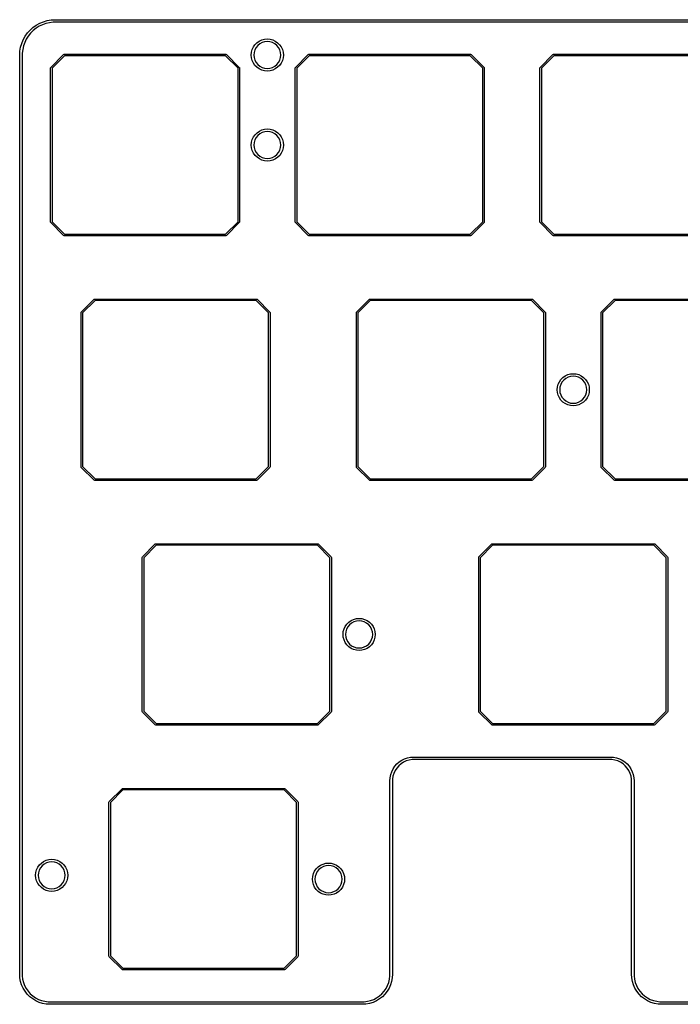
# Model space of a CAD drawing. Extents: x 44 to 254, y -124 to -47.
# Tile 1 of 4: x 44 to 96, y -124 to -47. Entities that reach past the tile are written whole.
import ezdxf

# ---------------------------------------------------------------- set-up
doc = ezdxf.new("R2010")
doc.units = 0
doc.layers.add('BLACK', color=7, linetype='CONTINUOUS')

msp = doc.modelspace()

# ---------------------------------------------------------------- linework, layer by layer
at = {"layer": 'BLACK', "linetype": 'CONTINUOUS'}
for p, q in [((46.0611, -47.5479), (46.3574, -47.4625)), ((46.3574, -47.4625), (46.6614, -47.4109)), ((46.6614, -47.4109), (46.9693, -47.3936)), ((46.9693, -47.3936), (46.9693, -47.3936)), ((46.9693, -47.3936), (251.469, -47.3936)), ((44.8193, -48.429), (45.0248, -48.199)), ((45.0248, -48.199), (45.2547, -47.9935)), ((45.2675, -48.2392), (45.0649, -48.4417)), ((45.2547, -47.9935), (45.5062, -47.8151)), ((45.4914, -48.0606), (45.2675, -48.2392)), ((45.7339, -47.9082), (45.4914, -48.0606)), ((45.5062, -47.8151), (45.7761, -47.6659)), ((45.9919, -47.784), (45.7339, -47.9082)), ((45.7761, -47.6659), (46.0611, -47.5479)), ((46.2623, -47.6894), (45.9919, -47.784)), ((46.5415, -47.6256), (46.2623, -47.6894)), ((46.8261, -47.5936), (46.5415, -47.6256)), ((46.9693, -47.5936), (46.8261, -47.5936)), ((251.469, -47.5936), (46.9693, -47.5936)), ((46.9693, -47.5936), (46.9693, -47.5936)), ((44.3736, -49.2353), (44.4917, -48.9504)), ((44.4917, -48.9504), (44.6408, -48.6805)), ((44.734, -48.9081), (44.6097, -49.1662)), ((44.6408, -48.6805), (44.8193, -48.429)), ((44.8864, -48.6656), (44.734, -48.9081)), ((45.0649, -48.4417), (44.8864, -48.6656)), ((62.8693, -49.061), (63.0668, -48.969)), ((63.0668, -48.969), (63.2773, -48.9126)), ((63.2773, -48.9126), (63.4943, -48.8936)), ((63.4943, -48.8936), (63.7114, -48.9126)), ((63.7114, -48.9126), (63.9219, -48.969)), ((63.9219, -48.969), (64.1193, -49.061)), ((44.2366, -49.8357), (44.2883, -49.5316)), ((44.2883, -49.5316), (44.3736, -49.2353)), ((44.4514, -49.7158), (44.4193, -50.0004)), ((44.5151, -49.4365), (44.4514, -49.7158)), ((44.6097, -49.1662), (44.5151, -49.4365)), ((62.2633, -49.9265), (62.3197, -49.716)), ((62.3197, -49.716), (62.4118, -49.5186)), ((62.4118, -49.5186), (62.5368, -49.3401)), ((62.5196, -49.7398), (62.4595, -49.9377)), ((62.6171, -49.5574), (62.5196, -49.7398)), ((62.5368, -49.3401), (62.6908, -49.186)), ((62.7483, -49.3975), (62.6171, -49.5574)), ((62.6908, -49.186), (62.8693, -49.061)), ((62.9082, -49.2663), (62.7483, -49.3975)), ((63.0906, -49.1688), (62.9082, -49.2663)), ((63.2885, -49.1088), (63.0906, -49.1688)), ((63.4943, -49.0885), (63.2885, -49.1088)), ((63.7002, -49.1088), (63.4943, -49.0885)), ((63.8981, -49.1688), (63.7002, -49.1088)), ((64.0805, -49.2663), (63.8981, -49.1688)), ((64.2404, -49.3975), (64.0805, -49.2663)), ((64.1193, -49.061), (64.2978, -49.186)), ((64.3716, -49.5574), (64.2404, -49.3975)), ((64.2978, -49.186), (64.4519, -49.3401)), ((64.4691, -49.7398), (64.3716, -49.5574)), ((64.4519, -49.3401), (64.5769, -49.5186)), ((64.5291, -49.9377), (64.4691, -49.7398)), ((64.5769, -49.5186), (64.6689, -49.716)), ((64.6689, -49.716), (64.7253, -49.9265)), ((44.2193, -50.1436), (44.2366, -49.8357)), ((44.2193, -121.694), (44.2193, -50.1436)), ((44.2193, -50.1436), (44.2193, -50.1436)), ((44.4193, -50.0004), (44.4193, -50.1436)), ((44.4193, -50.1436), (44.4193, -50.1436)), ((44.4193, -50.1436), (44.4193, -121.694)), ((46.6326, -51.1076), (47.6326, -50.1076)), ((47.6999, -50.21), (46.735, -51.1749)), ((47.6326, -50.1076), (47.675, -50.09)), ((47.675, -50.09), (60.275, -50.09)), ((60.2501, -50.21), (47.6999, -50.21)), ((61.215, -51.1749), (60.2501, -50.21)), ((60.275, -50.09), (60.3174, -50.1076)), ((60.3174, -50.1076), (60.3174, -50.1076)), ((60.3174, -50.1076), (61.3174, -51.1076)), ((62.2443, -50.1436), (62.2633, -49.9265)), ((62.2633, -50.3606), (62.2443, -50.1436)), ((62.3197, -50.5711), (62.2633, -50.3606)), ((62.4118, -50.7686), (62.3197, -50.5711)), ((62.4595, -49.9377), (62.4392, -50.1436)), ((62.4392, -50.1436), (62.4595, -50.3494)), ((62.4595, -50.3494), (62.5196, -50.5473)), ((62.5196, -50.5473), (62.6171, -50.7297)), ((64.3716, -50.7297), (64.4691, -50.5473)), ((64.4691, -50.5473), (64.5291, -50.3494)), ((64.5494, -50.1436), (64.5291, -49.9377)), ((64.5291, -50.3494), (64.5494, -50.1436)), ((64.6689, -50.5711), (64.5769, -50.7686)), ((64.7253, -50.3606), (64.6689, -50.5711)), ((64.7253, -49.9265), (64.7443, -50.1436)), ((64.7443, -50.1436), (64.7253, -50.3606)), ((65.6826, -51.1076), (66.6826, -50.1076)), ((66.7499, -50.21), (65.785, -51.1749)), ((66.6826, -50.1076), (66.725, -50.09)), ((66.725, -50.09), (79.325, -50.09)), ((79.3001, -50.21), (66.7499, -50.21)), ((80.265, -51.1749), (79.3001, -50.21)), ((79.325, -50.09), (79.3674, -50.1076)), ((79.3674, -50.1076), (79.3674, -50.1076)), ((79.3674, -50.1076), (80.3674, -51.1076)), ((84.7326, -51.1076), (85.7326, -50.1076)), ((85.7999, -50.21), (84.835, -51.1749)), ((85.7326, -50.1076), (85.775, -50.09)), ((85.775, -50.09), (98.375, -50.09)), ((98.3501, -50.21), (85.7999, -50.21)), ((46.615, -51.15), (46.6326, -51.1076)), ((46.615, -63.15), (46.615, -51.15)), ((46.6326, -51.1076), (46.6326, -51.1076)), ((46.735, -51.1749), (46.735, -63.1251)), ((61.215, -63.1251), (61.215, -51.1749)), ((61.3174, -51.1076), (61.3219, -51.1183)), ((61.3219, -51.1183), (61.335, -51.15)), ((61.335, -51.15), (61.335, -63.15)), ((62.5368, -50.9471), (62.4118, -50.7686)), ((62.6908, -51.1011), (62.5368, -50.9471)), ((62.6171, -50.7297), (62.7483, -50.8896)), ((62.8693, -51.2261), (62.6908, -51.1011)), ((62.7483, -50.8896), (62.9082, -51.0208)), ((63.0668, -51.3182), (62.8693, -51.2261)), ((62.9082, -51.0208), (63.0906, -51.1183)), ((63.2773, -51.3746), (63.0668, -51.3182)), ((63.0906, -51.1183), (63.2885, -51.1784)), ((63.2885, -51.1784), (63.4943, -51.1987)), ((63.4943, -51.1987), (63.7002, -51.1784)), ((63.7002, -51.1784), (63.8981, -51.1183)), ((63.9219, -51.3182), (63.7114, -51.3746)), ((63.8981, -51.1183), (64.0805, -51.0208)), ((64.1193, -51.2261), (63.9219, -51.3182)), ((64.0805, -51.0208), (64.2404, -50.8896)), ((64.2978, -51.1011), (64.1193, -51.2261)), ((64.2404, -50.8896), (64.3716, -50.7297)), ((64.4519, -50.9471), (64.2978, -51.1011)), ((64.5769, -50.7686), (64.4519, -50.9471)), ((65.665, -51.15), (65.6826, -51.1076)), ((65.665, -63.15), (65.665, -51.15)), ((65.6826, -51.1076), (65.6826, -51.1076)), ((65.785, -51.1749), (65.785, -63.1251)), ((80.265, -63.1251), (80.265, -51.1749)), ((80.3674, -51.1076), (80.3719, -51.1183)), ((80.3719, -51.1183), (80.385, -51.15)), ((80.385, -51.15), (80.385, -63.15)), ((84.715, -51.15), (84.7326, -51.1076)), ((84.715, -63.15), (84.715, -51.15)), ((84.7326, -51.1076), (84.7326, -51.1076)), ((84.835, -51.1749), (84.835, -63.1251)), ((63.4943, -51.3936), (63.2773, -51.3746)), ((63.7114, -51.3746), (63.4943, -51.3936)), ((63.0725, -55.9754), (63.2829, -55.919)), ((63.2829, -55.919), (63.5, -55.9)), ((63.5, -55.9), (63.7171, -55.919)), ((63.7171, -55.919), (63.9275, -55.9754)), ((62.3254, -56.7225), (62.4175, -56.525)), ((62.4175, -56.525), (62.5424, -56.3465)), ((62.6227, -56.5638), (62.5252, -56.7462)), ((62.5424, -56.3465), (62.6965, -56.1924)), ((62.7539, -56.4039), (62.6227, -56.5638)), ((62.6965, -56.1924), (62.875, -56.0675)), ((62.9138, -56.2727), (62.7539, -56.4039)), ((62.875, -56.0675), (63.0725, -55.9754)), ((63.0962, -56.1752), (62.9138, -56.2727)), ((63.2942, -56.1152), (63.0962, -56.1752)), ((63.5, -56.0949), (63.2942, -56.1152)), ((63.7058, -56.1152), (63.5, -56.0949)), ((63.9038, -56.1752), (63.7058, -56.1152)), ((64.0862, -56.2727), (63.9038, -56.1752)), ((63.9275, -55.9754), (64.125, -56.0675)), ((64.2461, -56.4039), (64.0862, -56.2727)), ((64.125, -56.0675), (64.3035, -56.1924)), ((64.3773, -56.5638), (64.2461, -56.4039)), ((64.3035, -56.1924), (64.4576, -56.3465)), ((64.4748, -56.7462), (64.3773, -56.5638)), ((64.4576, -56.3465), (64.5825, -56.525)), ((64.5825, -56.525), (64.6746, -56.7225)), ((62.25, -57.15), (62.269, -56.9329)), ((62.269, -57.3671), (62.25, -57.15)), ((62.269, -56.9329), (62.3254, -56.7225)), ((62.3254, -57.5775), (62.269, -57.3671)), ((62.4652, -56.9442), (62.4449, -57.15)), ((62.4449, -57.15), (62.4652, -57.3558)), ((62.5252, -56.7462), (62.4652, -56.9442)), ((62.4652, -57.3558), (62.5252, -57.5538)), ((64.5348, -56.9442), (64.4748, -56.7462)), ((64.4748, -57.5538), (64.5348, -57.3558)), ((64.5551, -57.15), (64.5348, -56.9442)), ((64.5348, -57.3558), (64.5551, -57.15)), ((64.6746, -56.7225), (64.731, -56.9329)), ((64.731, -57.3671), (64.6746, -57.5775)), ((64.731, -56.9329), (64.75, -57.15)), ((64.75, -57.15), (64.731, -57.3671)), ((62.4175, -57.775), (62.3254, -57.5775)), ((62.5424, -57.9535), (62.4175, -57.775)), ((62.5252, -57.5538), (62.6227, -57.7362)), ((62.6965, -58.1076), (62.5424, -57.9535)), ((62.6227, -57.7362), (62.7539, -57.8961)), ((62.875, -58.2325), (62.6965, -58.1076)), ((62.7539, -57.8961), (62.9138, -58.0273)), ((63.0725, -58.3246), (62.875, -58.2325)), ((62.9138, -58.0273), (63.0962, -58.1248)), ((63.0962, -58.1248), (63.2942, -58.1848)), ((63.2942, -58.1848), (63.5, -58.2051)), ((63.5, -58.2051), (63.7058, -58.1848)), ((63.7058, -58.1848), (63.9038, -58.1248)), ((63.9038, -58.1248), (64.0862, -58.0273)), ((64.125, -58.2325), (63.9275, -58.3246)), ((64.0862, -58.0273), (64.2461, -57.8961)), ((64.3035, -58.1076), (64.125, -58.2325)), ((64.2461, -57.8961), (64.3773, -57.7362)), ((64.4576, -57.9535), (64.3035, -58.1076)), ((64.3773, -57.7362), (64.4748, -57.5538)), ((64.5825, -57.775), (64.4576, -57.9535)), ((64.6746, -57.5775), (64.5825, -57.775)), ((63.2829, -58.381), (63.0725, -58.3246)), ((63.5, -58.4), (63.2829, -58.381)), ((63.7171, -58.381), (63.5, -58.4)), ((63.9275, -58.3246), (63.7171, -58.381)), ((46.6326, -63.1924), (46.615, -63.15)), ((47.6326, -64.1924), (46.6326, -63.1924)), ((46.735, -63.1251), (47.6999, -64.09)), ((60.2501, -64.09), (61.215, -63.1251)), ((61.3174, -63.1924), (60.3174, -64.1924)), ((61.335, -63.15), (61.3174, -63.1924)), ((65.6826, -63.1924), (65.665, -63.15)), ((66.6826, -64.1924), (65.6826, -63.1924)), ((65.785, -63.1251), (66.7499, -64.09)), ((79.3001, -64.09), (80.265, -63.1251)), ((80.3674, -63.1924), (79.3674, -64.1924)), ((80.385, -63.15), (80.3674, -63.1924)), ((84.7326, -63.1924), (84.715, -63.15)), ((85.7326, -64.1924), (84.7326, -63.1924)), ((84.835, -63.1251), (85.7999, -64.09)), ((47.675, -64.21), (47.6326, -64.1924)), ((60.275, -64.21), (47.675, -64.21)), ((47.6999, -64.09), (60.2501, -64.09)), ((60.3174, -64.1924), (60.275, -64.21)), ((60.3174, -64.1924), (60.3174, -64.1924)), ((66.725, -64.21), (66.6826, -64.1924)), ((79.325, -64.21), (66.725, -64.21)), ((66.7499, -64.09), (79.3001, -64.09)), ((79.3674, -64.1924), (79.325, -64.21)), ((79.3674, -64.1924), (79.3674, -64.1924)), ((85.775, -64.21), (85.7326, -64.1924)), ((98.375, -64.21), (85.775, -64.21)), ((85.7999, -64.09), (98.3501, -64.09)), ((49.0156, -70.1576), (50.0156, -69.1576)), ((50.0829, -69.26), (49.118, -70.2249)), ((50.0156, -69.1576), (50.058, -69.14)), ((50.058, -69.14), (62.658, -69.14)), ((62.6331, -69.26), (50.0829, -69.26)), ((63.598, -70.2249), (62.6331, -69.26)), ((62.658, -69.14), (62.7004, -69.1576)), ((62.7004, -69.1576), (62.7004, -69.1576)), ((62.7004, -69.1576), (63.7004, -70.1576)), ((70.4451, -70.1576), (71.4451, -69.1576)), ((71.5124, -69.26), (70.5475, -70.2249)), ((71.4451, -69.1576), (71.4875, -69.14)), ((71.4875, -69.14), (84.0875, -69.14)), ((84.0626, -69.26), (71.5124, -69.26)), ((85.0275, -70.2249), (84.0626, -69.26)), ((84.0875, -69.14), (84.1299, -69.1576)), ((84.1299, -69.1576), (84.1299, -69.1576)), ((84.1299, -69.1576), (85.1299, -70.1576)), ((89.4951, -70.1576), (90.4951, -69.1576)), ((90.5624, -69.26), (89.5975, -70.2249)), ((90.4951, -69.1576), (90.5375, -69.14)), ((90.5375, -69.14), (103.137, -69.14)), ((103.113, -69.26), (90.5624, -69.26)), ((48.998, -70.2), (49.0156, -70.1576)), ((48.998, -82.2), (48.998, -70.2)), ((49.118, -70.2249), (49.118, -82.1751)), ((63.598, -82.1751), (63.598, -70.2249)), ((63.7004, -70.1576), (63.718, -70.2)), ((63.718, -70.2), (63.718, -82.2)), ((70.4275, -70.2), (70.4451, -70.1576)), ((70.4275, -82.2), (70.4275, -70.2)), ((70.5475, -70.2249), (70.5475, -82.1751)), ((85.0275, -82.1751), (85.0275, -70.2249)), ((85.1299, -70.1576), (85.1475, -70.2)), ((85.1475, -70.2), (85.1475, -82.2)), ((89.4775, -70.2), (89.4951, -70.1576)), ((89.4775, -82.2), (89.4775, -70.2)), ((89.5975, -70.2249), (89.5975, -82.1751)), ((86.6875, -75.1175), (86.885, -75.0254)), ((86.885, -75.0254), (87.0954, -74.969)), ((87.0954, -74.969), (87.3125, -74.95)), ((87.3125, -74.95), (87.5296, -74.969)), ((87.5296, -74.969), (87.74, -75.0254)), ((87.74, -75.0254), (87.9375, -75.1175)), ((86.0815, -75.9829), (86.1379, -75.7725)), ((86.1379, -75.7725), (86.23, -75.575)), ((86.23, -75.575), (86.3549, -75.3965)), ((86.3377, -75.7962), (86.2777, -75.9942)), ((86.4352, -75.6138), (86.3377, -75.7962)), ((86.3549, -75.3965), (86.509, -75.2424)), ((86.5664, -75.4539), (86.4352, -75.6138)), ((86.509, -75.2424), (86.6875, -75.1175)), ((86.7263, -75.3227), (86.5664, -75.4539)), ((86.9087, -75.2252), (86.7263, -75.3227)), ((87.1067, -75.1652), (86.9087, -75.2252)), ((87.3125, -75.1449), (87.1067, -75.1652)), ((87.5183, -75.1652), (87.3125, -75.1449)), ((87.7163, -75.2252), (87.5183, -75.1652)), ((87.8987, -75.3227), (87.7163, -75.2252)), ((88.0586, -75.4539), (87.8987, -75.3227)), ((87.9375, -75.1175), (88.116, -75.2424)), ((88.1898, -75.6138), (88.0586, -75.4539)), ((88.116, -75.2424), (88.2701, -75.3965)), ((88.2873, -75.7962), (88.1898, -75.6138)), ((88.2701, -75.3965), (88.395, -75.575)), ((88.3473, -75.9942), (88.2873, -75.7962)), ((88.395, -75.575), (88.4871, -75.7725)), ((88.4871, -75.7725), (88.5435, -75.9829)), ((86.0625, -76.2), (86.0815, -75.9829)), ((86.0815, -76.4171), (86.0625, -76.2)), ((86.1379, -76.6275), (86.0815, -76.4171)), ((86.23, -76.825), (86.1379, -76.6275)), ((86.2777, -75.9942), (86.2574, -76.2)), ((86.2574, -76.2), (86.2777, -76.4058)), ((86.2777, -76.4058), (86.3377, -76.6038)), ((86.3377, -76.6038), (86.4352, -76.7862)), ((88.1898, -76.7862), (88.2873, -76.6038)), ((88.2873, -76.6038), (88.3473, -76.4058)), ((88.3676, -76.2), (88.3473, -75.9942)), ((88.3473, -76.4058), (88.3676, -76.2)), ((88.4871, -76.6275), (88.395, -76.825)), ((88.5435, -76.4171), (88.4871, -76.6275)), ((88.5435, -75.9829), (88.5625, -76.2)), ((88.5625, -76.2), (88.5435, -76.4171)), ((86.3549, -77.0035), (86.23, -76.825)), ((86.509, -77.1576), (86.3549, -77.0035)), ((86.4352, -76.7862), (86.5664, -76.9461)), ((86.6875, -77.2825), (86.509, -77.1576)), ((86.5664, -76.9461), (86.7263, -77.0773)), ((86.885, -77.3746), (86.6875, -77.2825)), ((86.7263, -77.0773), (86.9087, -77.1748)), ((87.0954, -77.431), (86.885, -77.3746)), ((86.9087, -77.1748), (87.1067, -77.2348)), ((87.1067, -77.2348), (87.3125, -77.2551)), ((87.3125, -77.2551), (87.5183, -77.2348)), ((87.5183, -77.2348), (87.7163, -77.1748)), ((87.74, -77.3746), (87.5296, -77.431)), ((87.7163, -77.1748), (87.8987, -77.0773)), ((87.9375, -77.2825), (87.74, -77.3746)), ((87.8987, -77.0773), (88.0586, -76.9461)), ((88.116, -77.1576), (87.9375, -77.2825)), ((88.0586, -76.9461), (88.1898, -76.7862)), ((88.2701, -77.0035), (88.116, -77.1576)), ((88.395, -76.825), (88.2701, -77.0035)), ((87.3125, -77.45), (87.0954, -77.431)), ((87.5296, -77.431), (87.3125, -77.45)), ((49.0156, -82.2424), (48.998, -82.2)), ((50.0156, -83.2424), (49.0156, -82.2424)), ((49.118, -82.1751), (50.0829, -83.14)), ((62.6331, -83.14), (63.598, -82.1751)), ((63.7004, -82.2424), (62.7004, -83.2424)), ((63.718, -82.2), (63.7004, -82.2424)), ((70.4451, -82.2424), (70.4275, -82.2)), ((71.4451, -83.2424), (70.4451, -82.2424)), ((70.5475, -82.1751), (71.5124, -83.14)), ((84.0626, -83.14), (85.0275, -82.1751)), ((85.1299, -82.2424), (84.1299, -83.2424)), ((85.1475, -82.2), (85.1299, -82.2424)), ((89.4951, -82.2424), (89.4775, -82.2)), ((90.4951, -83.2424), (89.4951, -82.2424)), ((89.5975, -82.1751), (90.5624, -83.14)), ((50.058, -83.26), (50.0156, -83.2424)), ((62.658, -83.26), (50.058, -83.26)), ((50.0829, -83.14), (62.6331, -83.14)), ((62.7004, -83.2424), (62.658, -83.26)), ((62.7004, -83.2424), (62.7004, -83.2424)), ((71.4875, -83.26), (71.4451, -83.2424)), ((84.0875, -83.26), (71.4875, -83.26)), ((71.5124, -83.14), (84.0626, -83.14)), ((84.1299, -83.2424), (84.0875, -83.26)), ((84.1299, -83.2424), (84.1299, -83.2424)), ((90.5375, -83.26), (90.4951, -83.2424)), ((103.137, -83.26), (90.5375, -83.26)), ((90.5624, -83.14), (103.113, -83.14)), ((53.7776, -89.2076), (54.7776, -88.2076)), ((54.8449, -88.31), (53.88, -89.2749)), ((54.7776, -88.2076), (54.82, -88.19)), ((54.82, -88.19), (67.42, -88.19)), ((67.3951, -88.31), (54.8449, -88.31)), ((68.36, -89.2749), (67.3951, -88.31)), ((67.42, -88.19), (67.4624, -88.2076)), ((67.4624, -88.2076), (67.4624, -88.2076)), ((67.4624, -88.2076), (68.4624, -89.2076)), ((79.9701, -89.2076), (80.9701, -88.2076)), ((81.0374, -88.31), (80.0725, -89.2749)), ((80.9701, -88.2076), (81.0125, -88.19)), ((81.0125, -88.19), (93.6125, -88.19)), ((93.5876, -88.31), (81.0374, -88.31)), ((94.5525, -89.2749), (93.5876, -88.31)), ((93.6125, -88.19), (93.6549, -88.2076)), ((93.6549, -88.2076), (93.6549, -88.2076)), ((93.6549, -88.2076), (94.6549, -89.2076)), ((53.76, -89.25), (53.7776, -89.2076)), ((53.76, -101.25), (53.76, -89.25)), ((53.88, -89.2749), (53.88, -101.225)), ((68.36, -101.225), (68.36, -89.2749)), ((68.4624, -89.2076), (68.48, -89.25)), ((68.48, -89.25), (68.48, -101.25)), ((79.9525, -89.25), (79.9701, -89.2076)), ((79.9525, -101.25), (79.9525, -89.25)), ((80.0725, -89.2749), (80.0725, -101.225)), ((94.5525, -101.225), (94.5525, -89.2749)), ((94.6549, -89.2076), (94.6725, -89.25)), ((94.6725, -89.25), (94.6725, -101.25)), ((69.8403, -94.2924), (70.0187, -94.1675)), ((70.0187, -94.1675), (70.2162, -94.0754)), ((70.24, -94.2752), (70.0576, -94.3727)), ((70.2162, -94.0754), (70.4267, -94.019)), ((70.4379, -94.2152), (70.24, -94.2752)), ((70.4267, -94.019), (70.6437, -94)), ((70.6437, -94.1949), (70.4379, -94.2152)), ((70.6437, -94), (70.8608, -94.019)), ((70.8496, -94.2152), (70.6437, -94.1949)), ((71.0475, -94.2752), (70.8496, -94.2152)), ((70.8608, -94.019), (71.0713, -94.0754)), ((71.2299, -94.3727), (71.0475, -94.2752)), ((71.0713, -94.0754), (71.2687, -94.1675)), ((71.2687, -94.1675), (71.4472, -94.2924)), ((69.3937, -95.25), (69.4127, -95.0329)), ((69.4127, -95.0329), (69.4691, -94.8225)), ((69.4691, -94.8225), (69.5612, -94.625)), ((69.5612, -94.625), (69.6862, -94.4465)), ((69.6089, -95.0442), (69.5887, -95.25)), ((69.669, -94.8462), (69.6089, -95.0442)), ((69.7665, -94.6638), (69.669, -94.8462)), ((69.6862, -94.4465), (69.8403, -94.2924)), ((69.8977, -94.5039), (69.7665, -94.6638)), ((70.0576, -94.3727), (69.8977, -94.5039)), ((71.3898, -94.5039), (71.2299, -94.3727)), ((71.521, -94.6638), (71.3898, -94.5039)), ((71.4472, -94.2924), (71.6013, -94.4465)), ((71.6185, -94.8462), (71.521, -94.6638)), ((71.6013, -94.4465), (71.7263, -94.625)), ((71.6786, -95.0442), (71.6185, -94.8462)), ((71.6988, -95.25), (71.6786, -95.0442)), ((71.7263, -94.625), (71.8184, -94.8225)), ((71.8184, -94.8225), (71.8748, -95.0329)), ((71.8748, -95.0329), (71.8937, -95.25)), ((69.4127, -95.4671), (69.3937, -95.25)), ((69.4691, -95.6775), (69.4127, -95.4671)), ((69.5612, -95.875), (69.4691, -95.6775)), ((69.5887, -95.25), (69.6089, -95.4558)), ((69.6089, -95.4558), (69.669, -95.6538)), ((69.669, -95.6538), (69.7665, -95.8362)), ((71.521, -95.8362), (71.6185, -95.6538)), ((71.6185, -95.6538), (71.6786, -95.4558)), ((71.6786, -95.4558), (71.6988, -95.25)), ((71.8184, -95.6775), (71.7263, -95.875)), ((71.8748, -95.4671), (71.8184, -95.6775)), ((71.8937, -95.25), (71.8748, -95.4671)), ((69.6862, -96.0535), (69.5612, -95.875)), ((69.8403, -96.2076), (69.6862, -96.0535)), ((69.7665, -95.8362), (69.8977, -95.9961)), ((70.0187, -96.3325), (69.8403, -96.2076)), ((69.8977, -95.9961), (70.0576, -96.1273)), ((70.2162, -96.4246), (70.0187, -96.3325)), ((70.0576, -96.1273), (70.24, -96.2248)), ((70.4267, -96.481), (70.2162, -96.4246)), ((70.24, -96.2248), (70.4379, -96.2848)), ((70.6437, -96.5), (70.4267, -96.481)), ((70.4379, -96.2848), (70.6437, -96.3051)), ((70.6437, -96.3051), (70.8496, -96.2848)), ((70.8608, -96.481), (70.6437, -96.5)), ((70.8496, -96.2848), (71.0475, -96.2248)), ((71.0713, -96.4246), (70.8608, -96.481)), ((71.0475, -96.2248), (71.2299, -96.1273)), ((71.2687, -96.3325), (71.0713, -96.4246)), ((71.2299, -96.1273), (71.3898, -95.9961)), ((71.4472, -96.2076), (71.2687, -96.3325)), ((71.3898, -95.9961), (71.521, -95.8362)), ((71.6013, -96.0535), (71.4472, -96.2076)), ((71.7263, -95.875), (71.6013, -96.0535)), ((53.7776, -101.292), (53.76, -101.25)), ((54.7776, -102.292), (53.7776, -101.292)), ((53.7776, -101.292), (53.7776, -101.292)), ((53.88, -101.225), (54.8449, -102.19)), ((67.3951, -102.19), (68.36, -101.225)), ((68.4624, -101.292), (67.4624, -102.292)), ((68.48, -101.25), (68.4624, -101.292)), ((79.9701, -101.292), (79.9525, -101.25)), ((80.9701, -102.292), (79.9701, -101.292)), ((79.9701, -101.292), (79.9701, -101.292)), ((80.0725, -101.225), (81.0374, -102.19)), ((93.5876, -102.19), (94.5525, -101.225)), ((94.6549, -101.292), (93.6549, -102.292)), ((94.6725, -101.25), (94.6549, -101.292)), ((54.82, -102.31), (54.7776, -102.292)), ((67.42, -102.31), (54.82, -102.31)), ((54.8449, -102.19), (67.3951, -102.19)), ((67.4624, -102.292), (67.42, -102.31)), ((67.4624, -102.292), (67.4624, -102.292)), ((81.0125, -102.31), (80.9701, -102.292)), ((93.6125, -102.31), (81.0125, -102.31)), ((81.0374, -102.19), (93.5876, -102.19)), ((93.6549, -102.292), (93.6125, -102.31)), ((93.6549, -102.292), (93.6549, -102.292)), ((73.9693, -105.041), (74.1864, -104.934)), ((74.1864, -104.934), (74.4155, -104.857)), ((74.4155, -104.857), (74.6529, -104.809)), ((74.7763, -104.994), (74.5427, -105.027)), ((74.6529, -104.809), (74.8941, -104.794)), ((74.8943, -104.994), (74.7763, -104.994)), ((74.8941, -104.794), (74.8943, -104.794)), ((74.8943, -104.794), (90.1943, -104.794)), ((90.1943, -104.994), (74.8943, -104.994)), ((74.8943, -104.994), (74.8943, -104.994)), ((74.8943, -104.994), (74.8943, -104.994)), ((74.8943, -104.994), (74.8943, -104.994)), ((90.1943, -104.794), (90.4358, -104.809)), ((90.3123, -104.994), (90.1943, -104.994)), ((90.546, -105.027), (90.3123, -104.994)), ((90.4358, -104.809), (90.6731, -104.857)), ((90.6731, -104.857), (90.9023, -104.934)), ((90.9023, -104.934), (91.1193, -105.041)), ((73.1851, -105.936), (73.2922, -105.719)), ((73.2922, -105.719), (73.4266, -105.517)), ((73.4266, -105.517), (73.5862, -105.335)), ((73.57, -105.652), (73.4424, -105.851)), ((73.7246, -105.474), (73.57, -105.652)), ((73.5862, -105.335), (73.7681, -105.176)), ((73.903, -105.319), (73.7246, -105.474)), ((73.7681, -105.176), (73.9693, -105.041)), ((74.1015, -105.192), (73.903, -105.319)), ((74.3162, -105.094), (74.1015, -105.192)), ((74.5427, -105.027), (74.3162, -105.094)), ((90.7724, -105.094), (90.546, -105.027)), ((90.9871, -105.192), (90.7724, -105.094)), ((91.1857, -105.319), (90.9871, -105.192)), ((91.1193, -105.041), (91.3205, -105.176)), ((91.364, -105.474), (91.1857, -105.319)), ((91.3205, -105.176), (91.5025, -105.335)), ((91.5186, -105.652), (91.364, -105.474)), ((91.5025, -105.335), (91.662, -105.517)), ((91.6462, -105.851), (91.5186, -105.652)), ((91.662, -105.517), (91.7965, -105.719)), ((91.7965, -105.719), (91.9035, -105.936)), ((73.0443, -106.644), (73.0601, -106.402)), ((73.0601, -106.402), (73.1073, -106.165)), ((73.1073, -106.165), (73.1851, -105.936)), ((73.2779, -106.292), (73.2443, -106.526)), ((73.2443, -106.526), (73.2443, -106.644)), ((73.3444, -106.065), (73.2779, -106.292)), ((73.4424, -105.851), (73.3444, -106.065)), ((91.7442, -106.065), (91.6462, -105.851)), ((91.8107, -106.292), (91.7442, -106.065)), ((91.8443, -106.526), (91.8107, -106.292)), ((91.8443, -106.644), (91.8443, -106.526)), ((91.9035, -105.936), (91.9813, -106.165)), ((91.9813, -106.165), (92.0285, -106.402)), ((92.0285, -106.402), (92.0443, -106.644)), ((51.1888, -108.258), (52.1888, -107.258)), ((52.1888, -107.258), (52.2312, -107.24)), ((52.2312, -107.24), (64.8312, -107.24)), ((64.8312, -107.24), (64.8737, -107.258)), ((64.8737, -107.258), (64.8737, -107.258)), ((64.8737, -107.258), (65.8737, -108.258)), ((73.0443, -121.694), (73.0443, -106.644)), ((73.0443, -106.644), (73.0443, -106.644)), ((73.2443, -106.644), (73.2443, -106.644)), ((73.2443, -106.644), (73.2443, -106.644)), ((73.2443, -106.644), (73.2443, -121.694)), ((91.8443, -121.694), (91.8443, -106.644)), ((91.8443, -106.644), (91.8443, -106.644)), ((92.0443, -106.644), (92.0443, -106.644)), ((92.0443, -106.644), (92.0443, -106.644)), ((92.0443, -106.644), (92.0443, -106.644)), ((92.0443, -106.644), (92.0443, -121.694)), ((52.2561, -107.36), (51.2912, -108.325)), ((64.8064, -107.36), (52.2561, -107.36)), ((65.7712, -108.325), (64.8064, -107.36)), ((51.1713, -108.3), (51.1888, -108.258)), ((51.1713, -120.3), (51.1713, -108.3)), ((51.1888, -108.258), (51.1888, -108.258)), ((51.2912, -108.325), (51.2912, -120.275)), ((65.7712, -120.275), (65.7712, -108.325)), ((65.8737, -108.258), (65.8912, -108.3)), ((65.8912, -108.3), (65.8912, -108.3)), ((65.8912, -108.3), (65.8912, -120.3)), ((45.5357, -113.575), (45.6278, -113.378)), ((45.6278, -113.378), (45.7528, -113.199)), ((45.8331, -113.416), (45.7356, -113.599)), ((45.7528, -113.199), (45.9068, -113.045)), ((45.9643, -113.257), (45.8331, -113.416)), ((45.9068, -113.045), (46.0853, -112.92)), ((46.1242, -113.125), (45.9643, -113.257)), ((46.0853, -112.92), (46.2828, -112.828)), ((46.3066, -113.028), (46.1242, -113.125)), ((46.2828, -112.828), (46.4933, -112.772)), ((46.5045, -112.968), (46.3066, -113.028)), ((46.4933, -112.772), (46.7103, -112.753)), ((46.7103, -112.947), (46.5045, -112.968)), ((46.7103, -112.753), (46.9274, -112.772)), ((46.9162, -112.968), (46.7103, -112.947)), ((47.1141, -113.028), (46.9162, -112.968)), ((46.9274, -112.772), (47.1379, -112.828)), ((47.2965, -113.125), (47.1141, -113.028)), ((47.1379, -112.828), (47.3353, -112.92)), ((47.4564, -113.257), (47.2965, -113.125)), ((47.3353, -112.92), (47.5138, -113.045)), ((47.5876, -113.416), (47.4564, -113.257)), ((47.5138, -113.045), (47.6679, -113.199)), ((47.6851, -113.599), (47.5876, -113.416)), ((47.6679, -113.199), (47.7929, -113.378)), ((47.7929, -113.378), (47.8849, -113.575)), ((67.3049, -113.497), (67.459, -113.342)), ((67.459, -113.342), (67.6375, -113.217)), ((67.6763, -113.423), (67.5164, -113.554)), ((67.6375, -113.217), (67.835, -113.125)), ((67.8587, -113.325), (67.6763, -113.423)), ((67.835, -113.125), (68.0454, -113.069)), ((68.0567, -113.265), (67.8587, -113.325)), ((68.0454, -113.069), (68.2625, -113.05)), ((68.2625, -113.245), (68.0567, -113.265)), ((68.2625, -113.05), (68.4796, -113.069)), ((68.4683, -113.265), (68.2625, -113.245)), ((68.6663, -113.325), (68.4683, -113.265)), ((68.4796, -113.069), (68.69, -113.125)), ((68.8487, -113.423), (68.6663, -113.325)), ((68.69, -113.125), (68.8875, -113.217)), ((69.0086, -113.554), (68.8487, -113.423)), ((68.8875, -113.217), (69.066, -113.342)), ((69.066, -113.342), (69.2201, -113.497)), ((45.4603, -114.003), (45.4793, -113.786)), ((45.4793, -114.22), (45.4603, -114.003)), ((45.4793, -113.786), (45.5357, -113.575)), ((45.6755, -113.797), (45.6552, -114.003)), ((45.6552, -114.003), (45.6755, -114.208)), ((45.7356, -113.599), (45.6755, -113.797)), ((45.6755, -114.208), (45.7356, -114.406)), ((47.7451, -113.797), (47.6851, -113.599)), ((47.6851, -114.406), (47.7451, -114.208)), ((47.7654, -114.003), (47.7451, -113.797)), ((47.7451, -114.208), (47.7654, -114.003)), ((47.8849, -113.575), (47.9413, -113.786)), ((47.9413, -113.786), (47.9603, -114.003)), ((47.9603, -114.003), (47.9413, -114.22)), ((67.0125, -114.3), (67.0315, -114.083)), ((67.0315, -114.083), (67.0879, -113.872)), ((67.0879, -113.872), (67.18, -113.675)), ((67.18, -113.675), (67.3049, -113.497)), ((67.2277, -114.094), (67.2074, -114.3)), ((67.2877, -113.896), (67.2277, -114.094)), ((67.3852, -113.714), (67.2877, -113.896)), ((67.5164, -113.554), (67.3852, -113.714)), ((69.1398, -113.714), (69.0086, -113.554)), ((69.2373, -113.896), (69.1398, -113.714)), ((69.2201, -113.497), (69.345, -113.675)), ((69.2973, -114.094), (69.2373, -113.896)), ((69.3176, -114.3), (69.2973, -114.094)), ((69.345, -113.675), (69.4371, -113.872)), ((69.4371, -113.872), (69.4935, -114.083)), ((69.4935, -114.083), (69.5125, -114.3)), ((45.5357, -114.43), (45.4793, -114.22)), ((45.6278, -114.628), (45.5357, -114.43)), ((45.7528, -114.806), (45.6278, -114.628)), ((45.7356, -114.406), (45.8331, -114.589)), ((45.9068, -114.96), (45.7528, -114.806)), ((45.8331, -114.589), (45.9643, -114.749)), ((46.0853, -115.085), (45.9068, -114.96)), ((45.9643, -114.749), (46.1242, -114.88)), ((46.1242, -114.88), (46.3066, -114.977)), ((47.1141, -114.977), (47.2965, -114.88)), ((47.2965, -114.88), (47.4564, -114.749)), ((47.5138, -114.96), (47.3353, -115.085)), ((47.4564, -114.749), (47.5876, -114.589)), ((47.6679, -114.806), (47.5138, -114.96)), ((47.5876, -114.589), (47.6851, -114.406)), ((47.7929, -114.628), (47.6679, -114.806)), ((47.8849, -114.43), (47.7929, -114.628)), ((47.9413, -114.22), (47.8849, -114.43)), ((67.0315, -114.517), (67.0125, -114.3)), ((67.0879, -114.728), (67.0315, -114.517)), ((67.18, -114.925), (67.0879, -114.728)), ((67.3049, -115.103), (67.18, -114.925)), ((67.2074, -114.3), (67.2277, -114.506)), ((67.2277, -114.506), (67.2877, -114.704)), ((67.2877, -114.704), (67.3852, -114.886)), ((67.3852, -114.886), (67.5164, -115.046)), ((69.0086, -115.046), (69.1398, -114.886)), ((69.1398, -114.886), (69.2373, -114.704)), ((69.345, -114.925), (69.2201, -115.103)), ((69.2373, -114.704), (69.2973, -114.506)), ((69.2973, -114.506), (69.3176, -114.3)), ((69.4371, -114.728), (69.345, -114.925)), ((69.4935, -114.517), (69.4371, -114.728)), ((69.5125, -114.3), (69.4935, -114.517)), ((46.2828, -115.177), (46.0853, -115.085)), ((46.4933, -115.234), (46.2828, -115.177)), ((46.3066, -114.977), (46.5045, -115.037)), ((46.7103, -115.253), (46.4933, -115.234)), ((46.5045, -115.037), (46.7103, -115.058)), ((46.7103, -115.058), (46.9162, -115.037)), ((46.9274, -115.234), (46.7103, -115.253)), ((46.9162, -115.037), (47.1141, -114.977)), ((47.1379, -115.177), (46.9274, -115.234)), ((47.3353, -115.085), (47.1379, -115.177)), ((67.459, -115.258), (67.3049, -115.103)), ((67.6375, -115.383), (67.459, -115.258)), ((67.5164, -115.046), (67.6763, -115.177)), ((67.835, -115.475), (67.6375, -115.383)), ((67.6763, -115.177), (67.8587, -115.275)), ((68.0454, -115.531), (67.835, -115.475)), ((67.8587, -115.275), (68.0567, -115.335)), ((68.2625, -115.55), (68.0454, -115.531)), ((68.0567, -115.335), (68.2625, -115.355)), ((68.2625, -115.355), (68.4683, -115.335)), ((68.4796, -115.531), (68.2625, -115.55)), ((68.4683, -115.335), (68.6663, -115.275)), ((68.69, -115.475), (68.4796, -115.531)), ((68.6663, -115.275), (68.8487, -115.177)), ((68.8875, -115.383), (68.69, -115.475)), ((68.8487, -115.177), (69.0086, -115.046)), ((69.066, -115.258), (68.8875, -115.383)), ((69.2201, -115.103), (69.066, -115.258)), ((51.1888, -120.342), (51.1713, -120.3)), ((51.2912, -120.275), (52.2561, -121.24)), ((64.8064, -121.24), (65.7712, -120.275)), ((65.8912, -120.3), (65.8737, -120.342)), ((52.1888, -121.342), (51.1888, -120.342)), ((65.8737, -120.342), (64.8737, -121.342)), ((44.2365, -121.977), (44.2193, -121.694)), ((44.2193, -121.694), (44.2193, -121.694)), ((44.4193, -121.694), (44.4193, -121.694)), ((44.4193, -121.694), (44.4193, -121.694)), ((44.4193, -121.694), (44.4193, -121.824)), ((44.4193, -121.824), (44.4507, -122.082)), ((52.2312, -121.36), (52.1888, -121.342)), ((64.8312, -121.36), (52.2312, -121.36)), ((52.2561, -121.24), (64.8064, -121.24)), ((64.8737, -121.342), (64.8312, -121.36)), ((73.013, -122.082), (73.0443, -121.824)), ((73.0443, -121.824), (73.0443, -121.694)), ((73.0443, -121.694), (73.0443, -121.694)), ((73.2443, -121.694), (73.2272, -121.977)), ((91.8615, -121.977), (91.8443, -121.694)), ((91.8443, -121.694), (91.8443, -121.694)), ((92.0443, -121.694), (92.0443, -121.694)), ((92.0443, -121.694), (92.0443, -121.694)), ((92.0443, -121.694), (92.0443, -121.824)), ((92.0443, -121.824), (92.0757, -122.082)), ((44.2876, -122.256), (44.2365, -121.977)), ((44.372, -122.527), (44.2876, -122.256)), ((44.4885, -122.786), (44.372, -122.527)), ((44.4507, -122.082), (44.5129, -122.334)), ((44.5129, -122.334), (44.6052, -122.578)), ((44.6052, -122.578), (44.726, -122.808)), ((72.7376, -122.808), (72.8585, -122.578)), ((72.8585, -122.578), (72.9507, -122.334)), ((72.9507, -122.334), (73.013, -122.082)), ((73.0916, -122.527), (72.9752, -122.786)), ((73.176, -122.256), (73.0916, -122.527)), ((73.2272, -121.977), (73.176, -122.256)), ((91.9126, -122.256), (91.8615, -121.977)), ((91.997, -122.527), (91.9126, -122.256)), ((92.1135, -122.786), (91.997, -122.527)), ((92.0757, -122.082), (92.1379, -122.334)), ((92.1379, -122.334), (92.2302, -122.578)), ((92.2302, -122.578), (92.351, -122.808)), ((44.6353, -123.029), (44.4885, -122.786)), ((44.8103, -123.252), (44.6353, -123.029)), ((44.726, -122.808), (44.8738, -123.022)), ((45.011, -123.453), (44.8103, -123.252)), ((44.8738, -123.022), (45.0463, -123.217)), ((45.0463, -123.217), (45.2409, -123.389)), ((45.2409, -123.389), (45.455, -123.537)), ((72.0086, -123.537), (72.2227, -123.389)), ((72.2227, -123.389), (72.4174, -123.217)), ((72.4174, -123.217), (72.5899, -123.022)), ((72.6533, -123.252), (72.4527, -123.453)), ((72.5899, -123.022), (72.7376, -122.808)), ((72.8284, -123.029), (72.6533, -123.252)), ((72.9752, -122.786), (72.8284, -123.029)), ((92.2603, -123.029), (92.1135, -122.786)), ((92.4353, -123.252), (92.2603, -123.029)), ((92.351, -122.808), (92.4988, -123.022)), ((92.636, -123.453), (92.4353, -123.252)), ((92.4988, -123.022), (92.6713, -123.217)), ((92.6713, -123.217), (92.8659, -123.389)), ((92.8659, -123.389), (93.08, -123.537)), ((45.2344, -123.628), (45.011, -123.453)), ((45.4772, -123.774), (45.2344, -123.628)), ((45.455, -123.537), (45.6853, -123.658)), ((45.736, -123.891), (45.4772, -123.774)), ((45.6853, -123.658), (45.9285, -123.75)), ((46.0069, -123.975), (45.736, -123.891)), ((45.9285, -123.75), (46.1811, -123.812)), ((46.2861, -124.026), (46.0069, -123.975)), ((46.1811, -123.812), (46.4393, -123.844)), ((46.5693, -124.044), (46.2861, -124.026)), ((46.4393, -123.844), (46.5693, -123.844)), ((46.5693, -123.844), (46.5693, -123.844)), ((46.5693, -123.844), (70.8943, -123.844)), ((70.8943, -124.044), (46.5693, -124.044)), ((46.5693, -124.044), (46.5693, -124.044)), ((46.5693, -124.044), (46.5693, -124.044)), ((70.8943, -123.844), (70.8945, -123.844)), ((71.1776, -124.026), (70.8943, -124.044)), ((70.8943, -124.044), (70.8943, -124.044)), ((70.8943, -124.044), (70.8943, -124.044)), ((70.8943, -124.044), (70.8943, -124.044)), ((70.8945, -123.844), (71.0244, -123.844)), ((71.0244, -123.844), (71.2826, -123.812)), ((71.4567, -123.975), (71.1776, -124.026)), ((71.2826, -123.812), (71.5351, -123.75)), ((71.7277, -123.891), (71.4567, -123.975)), ((71.5351, -123.75), (71.7783, -123.658)), ((71.9864, -123.774), (71.7277, -123.891)), ((71.7783, -123.658), (72.0086, -123.537)), ((72.2293, -123.628), (71.9864, -123.774)), ((72.4527, -123.453), (72.2293, -123.628)), ((92.8594, -123.628), (92.636, -123.453)), ((93.1022, -123.774), (92.8594, -123.628)), ((93.08, -123.537), (93.3103, -123.658)), ((93.361, -123.891), (93.1022, -123.774)), ((93.3103, -123.658), (93.5535, -123.75)), ((93.6319, -123.975), (93.361, -123.891)), ((93.5535, -123.75), (93.8061, -123.812)), ((93.9111, -124.026), (93.6319, -123.975)), ((93.8061, -123.812), (94.0643, -123.844)), ((94.1943, -124.044), (93.9111, -124.026)), ((94.0643, -123.844), (94.1943, -123.844)), ((94.1943, -123.844), (94.1943, -123.844)), ((94.1943, -123.844), (204.244, -123.844)), ((204.244, -124.044), (94.1943, -124.044)), ((94.1943, -124.044), (94.1943, -124.044)), ((94.1943, -124.044), (94.1943, -124.044))]:
    msp.add_line(p, q, dxfattribs=at)

doc.saveas('drawing.dxf')
